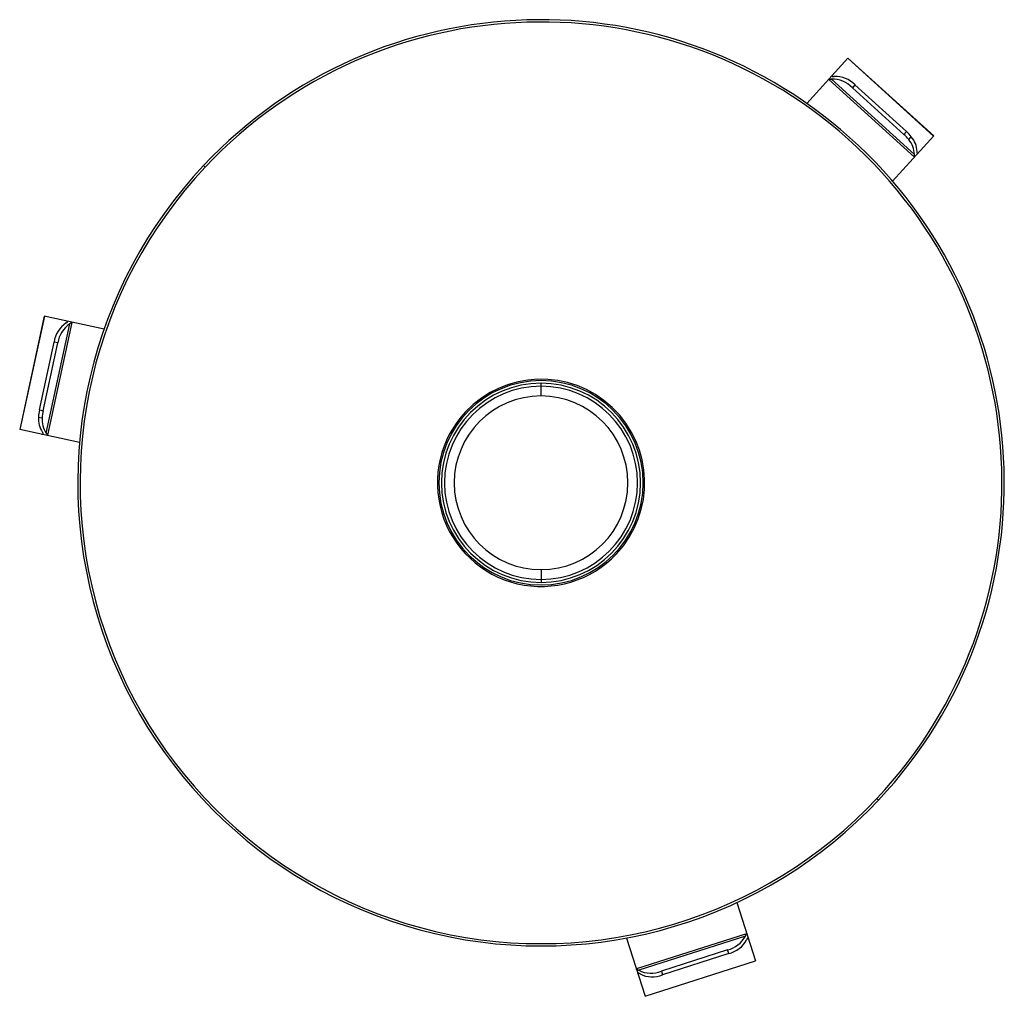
# Paper-space layout '_Superior' of a CAD drawing. Header units: millimetres. Extents: x -45 to 40, y -44.3 to 40.
import ezdxf

# ---------------------------------------------------------------- set-up
doc = ezdxf.new("R2010")
doc.units = ezdxf.units.MM

psp = doc.layouts.new('_Superior')

# ---------------------------------------------------------------- linework, layer by layer
at = {"color": 7, "linetype": 'Continuous', "lineweight": 25}
for p, q in [((22.951, 32.76), (26.502, 36.677)), ((33.898, 29.947), (26.49, 36.663)), ((33.911, 29.961), (26.502, 36.677)), ((25.078, 34.858), (32.24, 28.366)), ((24.852, 34.835), (32.239, 28.138)), ((27.108, 34.368), (26.885, 34.121)), ((26.885, 34.121), (31.33, 30.091)), ((27.108, 34.368), (31.553, 30.338)), ((30.36, 26.044), (33.911, 29.961)), ((31.33, 30.091), (31.553, 30.338)), ((31.747, 29.641), (31.971, 29.887)), ((-28.993, 27.267), (-29.138, 27.404)), ((-42.902, 14.387), (-45.015, 4.613)), ((-42.884, 14.383), (-44.996, 4.609)), ((-37.734, 13.271), (-42.902, 14.387)), ((-42.727, 4.29), (-40.685, 13.738)), ((-42.594, 4.105), (-40.488, 13.85)), ((-43.317, 6.292), (-42.05, 12.157)), ((-42.992, 6.222), (-41.725, 12.087)), ((-41.725, 12.087), (-42.05, 12.157)), ((0, 7.5), (0, 8.597)), ((-43.317, 6.292), (-42.992, 6.222)), ((-43.394, 5.683), (-43.07, 5.613)), ((-39.847, 3.496), (-45.015, 4.613)), ((0, -7.5), (0, -8.597)), ((28.993, -27.267), (29.138, -27.404)), ((16.896, -36.257), (18.512, -41.29)), ((17.742, -38.94), (8.249, -41.989)), ((7.375, -39.314), (8.991, -44.348)), ((17.649, -39.148), (8.446, -42.103)), ((16.108, -40.344), (10.395, -42.178)), ((16.209, -40.66), (10.497, -42.495)), ((16.209, -40.66), (16.108, -40.344)), ((8.985, -44.33), (18.506, -41.272)), ((8.991, -44.348), (18.512, -41.29)), ((10.395, -42.178), (10.497, -42.495))]:
    psp.add_line(p, q, dxfattribs=at)
for centre, radius, start, end in [((0, 0), 40, 316.75745, 136.75745), ((0, 0), 39.8, 316.75745, 136.75745), ((25.157, 32.468), 2.391, 43.74379, 91.8915), ((25.381, 32.714), 2.391, 43.74379, 91.8915), ((28.99, 27.504), 3.489, 37.77551, 47.87107), ((29.213, 27.75), 3.489, 37.77551, 47.87107), ((30.46, 28.572), 2.003, 1.1535, 41.05367), ((30.237, 28.325), 2.003, 1.1535, 41.05367), ((0, 0), 40, 136.75745, 316.75745), ((0, 0), 39.8, 136.75745, 316.75745), ((-39.683, 11.819), 2.391, 123.71805, 171.86576), ((-39.358, 11.749), 2.391, 123.71805, 171.86576), ((0, 0), 8.824, 90, 270), ((0, 0), 8.597, 90, 270), ((0, 0), 8.95, 316.75745, 136.75745), ((0, 0), 8.824, 270, 90), ((0, 0), 8.597, 270, 90), ((0, 0), 8.337, 90, 270), ((0, 0), 8.337, 270, 90), ((0, 0), 7.5, 90, 270), ((0, 0), 7.5, 270, 90), ((-39.908, 5.552), 3.489, 167.73848, 177.83404), ((-39.583, 5.481), 3.489, 167.73848, 177.83404), ((0, 0), 8.95, 136.75745, 316.75745), ((-41.4, 5.493), 2.003, 174.55588, 214.45606), ((-41.075, 5.423), 2.003, 174.55588, 214.45606), ((15.539, -38.021), 2.391, 283.74379, 331.8915), ((15.641, -38.337), 2.391, 283.74379, 331.8915), ((9.504, -39.959), 2.391, 243.71805, 291.86576), ((9.606, -40.276), 2.391, 243.71805, 291.86576)]:
    psp.add_arc(centre, radius, start, end, dxfattribs=at)
for points in [[(24.852, 34.835), (24.847, 34.839), (24.849, 34.847), (24.856, 34.858)], [(24.856, 34.858), (24.86, 34.865), (24.865, 34.872), (24.871, 34.878)], [(25.144, 35.126), (25.143, 35.116), (25.145, 35.109), (25.151, 35.104)], [(25.187, 35.226), (25.164, 35.201), (25.149, 35.167), (25.144, 35.126)], [(32.28, 28.161), (32.274, 28.155), (32.268, 28.149), (32.261, 28.144)], [(32.5, 28.457), (32.54, 28.466), (32.572, 28.484), (32.595, 28.51)], [(-40.894, 13.917), (-40.923, 13.947), (-40.954, 13.966), (-40.988, 13.974)], [(-40.528, 13.874), (-40.52, 13.873), (-40.512, 13.87), (-40.504, 13.867)], [(-43.1, 4.199), (-43.066, 4.192), (-43.03, 4.196), (-42.992, 4.212)], [(-42.992, 4.212), (-42.983, 4.216), (-42.978, 4.221), (-42.976, 4.229)], [(-42.615, 4.097), (-42.624, 4.097), (-42.632, 4.098), (-42.641, 4.1)], [(-42.594, 4.105), (-42.595, 4.099), (-42.602, 4.096), (-42.615, 4.097)], [(17.742, -38.94), (17.748, -38.938), (17.754, -38.943), (17.76, -38.954)], [(17.76, -38.954), (17.764, -38.962), (17.767, -38.97), (17.77, -38.978)], [(17.848, -39.338), (17.84, -39.332), (17.833, -39.331), (17.826, -39.333)], [(17.913, -39.425), (17.903, -39.393), (17.881, -39.363), (17.848, -39.338)], [(8.249, -42.036), (8.246, -42.028), (8.244, -42.019), (8.243, -42.011)], [(8.395, -42.374), (8.382, -42.414), (8.382, -42.45), (8.392, -42.483)]]:
    psp.add_open_spline(points, degree=3, dxfattribs=at)
for points, knots in [([(25.078, 34.858), (25.058, 34.854), (25.017, 34.847), (24.965, 34.839), (24.922, 34.832), (24.888, 34.829), (24.863, 34.829), (24.856, 34.833), (24.852, 34.835)], [0, 0, 0, 0, 0.163543, 0.327728, 0.493017, 0.659867, 0.828719, 1, 1, 1, 1]), ([(25.151, 35.104), (25.155, 35.101), (25.164, 35.096), (25.187, 35.093), (25.217, 35.093), (25.255, 35.097), (25.286, 35.102), (25.302, 35.104)], [0, 0, 0, 0, 0.197302, 0.395577, 0.595206, 0.79656, 1, 1, 1, 1]), ([(32.239, 28.138), (32.237, 28.141), (32.234, 28.145), (32.231, 28.16), (32.23, 28.18), (32.23, 28.215), (32.233, 28.272), (32.237, 28.334), (32.24, 28.366)], [0, 0, 0, 0, 0.128677, 0.254653, 0.378093, 0.499174, 0.748242, 1, 1, 1, 1]), ([(32.261, 28.144), (32.256, 28.141), (32.247, 28.134), (32.241, 28.137), (32.239, 28.138)], [0, 0, 0, 0, 0.515677, 1, 1, 1, 1]), ([(32.463, 28.612), (32.462, 28.596), (32.46, 28.565), (32.46, 28.527), (32.463, 28.497), (32.468, 28.474), (32.474, 28.466), (32.478, 28.462)], [0, 0, 0, 0, 0.2034404, 0.404794, 0.6044228, 0.8026984, 1, 1, 1, 1]), ([(32.478, 28.462), (32.481, 28.46), (32.487, 28.455), (32.495, 28.456), (32.5, 28.457)], [0, 0, 0, 0, 0.492986, 1, 1, 1, 1]), ([(-41.01, 13.808), (-40.996, 13.815), (-40.968, 13.829), (-40.935, 13.848), (-40.91, 13.865), (-40.893, 13.881), (-40.889, 13.891), (-40.887, 13.896)], [0, 0, 0, 0, 0.20344, 0.404794, 0.604423, 0.802698, 1, 1, 1, 1]), ([(-40.887, 13.896), (-40.887, 13.899), (-40.886, 13.907), (-40.892, 13.914), (-40.894, 13.917)], [0, 0, 0, 0, 0.492986, 1, 1, 1, 1]), ([(-40.488, 13.85), (-40.489, 13.848), (-40.491, 13.842), (-40.503, 13.833), (-40.52, 13.822), (-40.55, 13.805), (-40.6, 13.779), (-40.657, 13.751), (-40.685, 13.738)], [0, 0, 0, 0, 0.128677, 0.254653, 0.378093, 0.499174, 0.748242, 1, 1, 1, 1]), ([(-40.504, 13.867), (-40.498, 13.864), (-40.488, 13.86), (-40.488, 13.853), (-40.488, 13.85)], [0, 0, 0, 0, 0.515677, 1, 1, 1, 1]), ([(-42.976, 4.229), (-42.976, 4.234), (-42.976, 4.244), (-42.985, 4.266), (-43, 4.292), (-43.022, 4.323), (-43.042, 4.348), (-43.052, 4.36)], [0, 0, 0, 0, 0.197302, 0.395577, 0.595206, 0.79656, 1, 1, 1, 1]), ([(-42.727, 4.29), (-42.714, 4.274), (-42.687, 4.241), (-42.654, 4.201), (-42.626, 4.167), (-42.607, 4.139), (-42.595, 4.118), (-42.594, 4.109), (-42.594, 4.105)], [0, 0, 0, 0, 0.163543, 0.327728, 0.493017, 0.659867, 0.828719, 1, 1, 1, 1]), ([(17.649, -39.148), (17.656, -39.128), (17.67, -39.089), (17.689, -39.04), (17.705, -38.999), (17.719, -38.968), (17.731, -38.947), (17.738, -38.942), (17.742, -38.94)], [0, 0, 0, 0, 0.163543, 0.327728, 0.493017, 0.659867, 0.828719, 1, 1, 1, 1]), ([(17.826, -39.333), (17.821, -39.336), (17.812, -39.34), (17.798, -39.359), (17.783, -39.385), (17.767, -39.42), (17.756, -39.449), (17.75, -39.464)], [0, 0, 0, 0, 0.1973016, 0.3955772, 0.595206, 0.7965596, 1, 1, 1, 1]), ([(8.243, -42.011), (8.242, -42.005), (8.241, -41.994), (8.247, -41.99), (8.249, -41.989)], [0, 0, 0, 0, 0.5156768, 1, 1, 1, 1]), ([(8.249, -41.989), (8.252, -41.988), (8.258, -41.988), (8.272, -41.993), (8.29, -42.002), (8.32, -42.019), (8.367, -42.05), (8.419, -42.085), (8.446, -42.103)], [0, 0, 0, 0, 0.128677, 0.254653, 0.378093, 0.499174, 0.748242, 1, 1, 1, 1]), ([(8.41, -42.357), (8.406, -42.359), (8.4, -42.362), (8.396, -42.37), (8.395, -42.374)], [0, 0, 0, 0, 0.492986, 1, 1, 1, 1]), ([(8.547, -42.42), (8.534, -42.411), (8.508, -42.394), (8.475, -42.375), (8.447, -42.362), (8.425, -42.355), (8.415, -42.357), (8.41, -42.357)], [0, 0, 0, 0, 0.20344, 0.404794, 0.604423, 0.802698, 1, 1, 1, 1])]:
    psp.add_open_spline(points, degree=3, knots=knots, dxfattribs=at)

doc.saveas('drawing.dxf')
